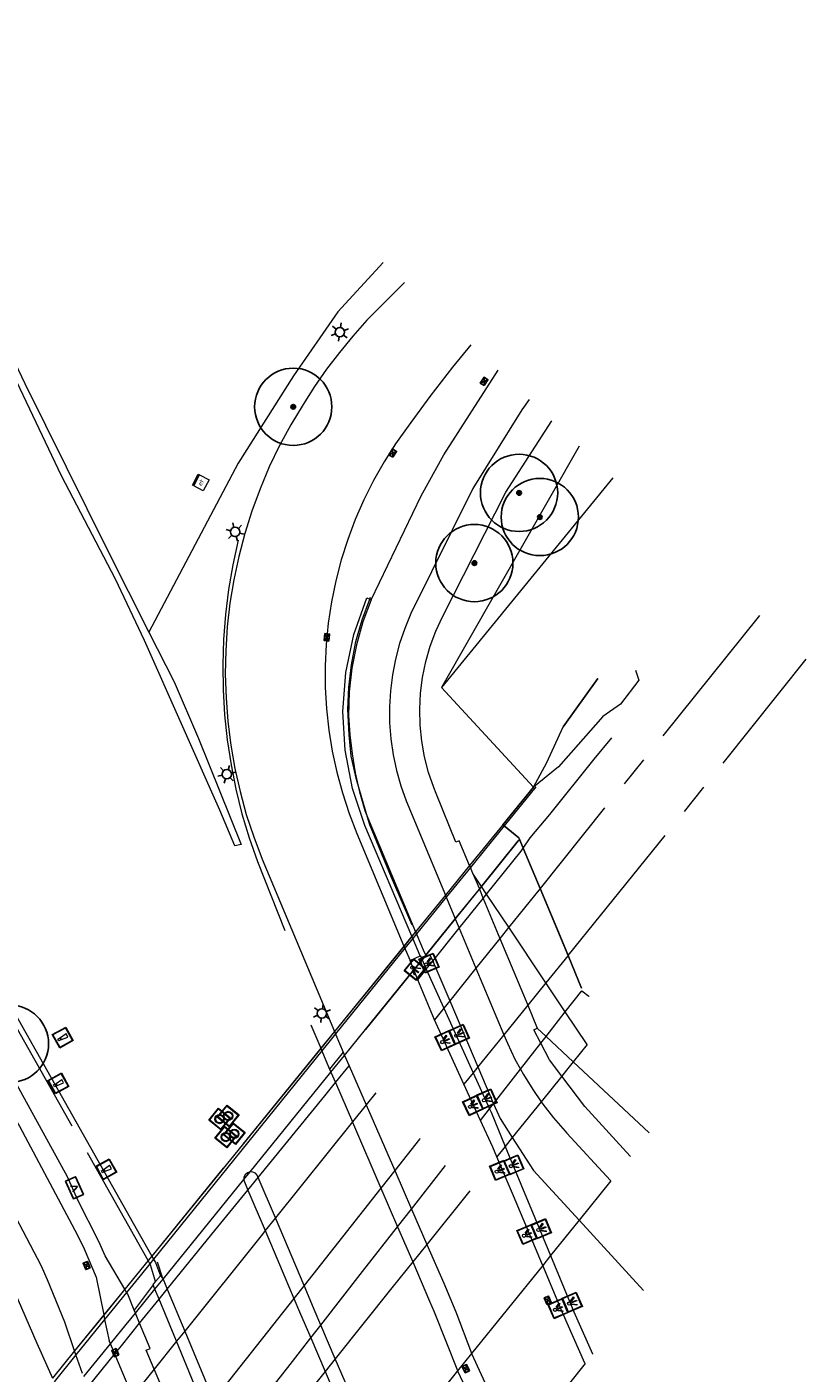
# Model space of a CAD drawing. Header units: metres. Extents: x 92877 to 94117, y 464509 to 465451.
# Tile 98 of 102: x 93545 to 93595, y 465246 to 465333. Entities that reach past the tile are written whole.
import ezdxf
from ezdxf.enums import TextEntityAlignment as Align

# ---------------------------------------------------------------- set-up
doc = ezdxf.new("R2010")
doc.units = ezdxf.units.M
doc.linetypes.add('AM-AS', pattern=[16, 10, -2, 2, -2])
doc.linetypes.add('IE-TERREINAFSCHEIDING', pattern=[10, 8, -2])
doc.layers.get('0').update_dxf_attribs({"linetype": 'CONTINUOUS'})
for name, color, linetype, lineweight in [('B-WE-AM-AS_SPOOR_RAIL-G', 252, 'AM-AS', 18), ('B-WE-GK-BESCHOEIING_DAMWAND-G', 252, 'GK-BESCHOEIING', 18), ('B-WE-GR-BEPLANTING_CULTUUR-G', 252, 'CONTINUOUS', 18), ('B-WE-GR-BOOM-S', 90, 'CONTINUOUS', 25), ('B-WE-IE-MEUBILAIR_WATERWEGMEUBILAIR_MEERPAAL-S', 252, 'CONTINUOUS', 18), ('B-WE-IE-MEUBILAIR_WATERWEGMEUBILAIR_MEERRING-S', 252, 'CONTINUOUS', 15), ('B-WE-IE-TERREINAFSCHEIDING-G', 252, 'IE-TERREINAFSCHEIDING', 18), ('B-WE-IE-TERREINAFSCHEIDING_KUNSTMATIG_HEKWERK-G', 252, 'IE-TERREINAFSCHEIDING-KUNSTMATIG', 18), ('B-WE-IE-TERREINAFSCHEIDING_KUNSTMATIG_MUUR-G', 252, 'IE-TERREINAFSCHEIDING-KUNSTMATIG-DICHT', 18), ('B-WE-KL-DATA_KAST-S', 252, 'CONTINUOUS', 25), ('B-WE-KL-ET_KAST-S', 252, 'CONTINUOUS', 25), ('B-WE-KL-ET_LS_OV_LICHTMAST-S', 252, 'CONTINUOUS', 25), ('B-WE-KL-ET_LS_SR_ARMATUUR-G', 252, 'CONTINUOUS', 18), ('B-WE-KW-KUNSTWERK-GV', 252, 'CONTINUOUS', 18), ('B-WE-OG-TOPOGRAFIE_WATER-GV', 252, 'CONTINUOUS', 18), ('B-WE-RI-HWA_KOLK-S', 252, 'CONTINUOUS', 25), ('B-WE-VH-VERHARDING-GV', 252, 'CONTINUOUS', 18)]:
    doc.layers.add(name, color=color, linetype=linetype, lineweight=lineweight)
doc.styles.add('NLCS-ISO', font='NLCS-ISO.ttf')
doc.linetypes.add('GK-BESCHOEIING', pattern='A,30,-5,[1,NLCS.SHX,S=1,R=0,X=0,Y=0],-5', length=40)
doc.linetypes.add('IE-TERREINAFSCHEIDING-KUNSTMATIG', pattern='A,4,[82,NLCS.SHX,S=0.75,R=90,X=0,Y=0],4,-2', length=10)
doc.linetypes.add('IE-TERREINAFSCHEIDING-KUNSTMATIG-DICHT', pattern='A,8,-1,[82,NLCS.SHX,S=0.75,R=90,X=0,Y=0],-1', length=10)

# ---------------------------------------------------------------- blocks, each defined once
blk = doc.blocks.new('Q_MEERRING')
blk.add_lwpolyline([(-0.5, 0.5), (0.5, 0.5), (0.5, -0.5), (-0.5, -0.5)], close=True)
blk.add_lwpolyline([(-0.442, 0.464), (0.438, 0.464, -0.414214), (0.459, 0.442), (0.459, -0.437, -0.414214), (0.438, -0.459), (-0.442, -0.459, -0.414214), (-0.463, -0.437), (-0.463, 0.442), (-0.463, 0.444), (-0.463, 0.446), (-0.463, 0.448), (-0.462, 0.45), (-0.461, 0.451), (-0.46, 0.453), (-0.459, 0.455), (-0.458, 0.456), (-0.457, 0.457), (-0.456, 0.459), (-0.454, 0.46), (-0.453, 0.461), (-0.451, 0.462), (-0.449, 0.462), (-0.447, 0.463), (-0.446, 0.463), (-0.444, 0.464), (-0.442, 0.464)], format="xyb")
for radius in [0.3, 0.3, 0.25, 0.25]:
    blk.add_circle((0, 0), radius)
blk = doc.blocks.new('Q_LICHTPUNT')
for points in [[(-0.5, 0.5), (0.5, 0.5), (0.5, -0.5), (-0.5, -0.5)], [(-0.463, 0.464), (0.459, 0.464), (0.459, -0.459), (-0.463, -0.459)], [(-0.123, 0.08), (-0.077, 0.051), (-0.255, -0.233), (-0.301, -0.204)], [(-0.033, 0.032), (0.021, 0.032), (0.021, -0.303), (-0.033, -0.303)], [(0.075, 0.051), (0.121, 0.079), (0.293, -0.209), (0.247, -0.236)]]:
    blk.add_lwpolyline(points, close=True)
blk.add_circle((-0.002, 0.21), 0.103)
blk = doc.blocks.new('Q_LICHTMAST')
for points in [[(-0.26, 0.15), (-0.52, 0.3)], [(0, 0.3), (0, 0.6)], [(0.26, 0.15), (0.52, 0.3)], [(-0.26, -0.15), (-0.52, -0.3)], [(0, -0.3), (0, -0.6)], [(0.26, -0.15), (0.52, -0.3)]]:
    blk.add_lwpolyline(points)
blk.add_circle((0, 0), 0.3)
blk = doc.blocks.new('Q_MEERPAAL')
for points in [[(-0.5, 0.5), (0.5, 0.5), (0.5, -0.5), (-0.5, -0.5)], [(-0.076, 0.32), (0.068, 0.32), (0.068, 0.17), (-0.076, 0.17)]]:
    blk.add_lwpolyline(points, close=True)
blk.add_lwpolyline([(-0.442, 0.464), (0.438, 0.464, -0.414214), (0.459, 0.442), (0.459, -0.437, -0.414214), (0.438, -0.459), (-0.442, -0.459, -0.414214), (-0.463, -0.437), (-0.463, 0.442), (-0.463, 0.444), (-0.463, 0.446), (-0.463, 0.448), (-0.462, 0.45), (-0.461, 0.451), (-0.46, 0.453), (-0.459, 0.455), (-0.458, 0.456), (-0.457, 0.457), (-0.456, 0.459), (-0.454, 0.46), (-0.453, 0.461), (-0.451, 0.462), (-0.449, 0.462), (-0.447, 0.463), (-0.446, 0.463), (-0.444, 0.464), (-0.442, 0.464)], format="xyb")
for points in [[(-0.076, 0.124), (-0.136, -0.311)], [(-0.076, 0.124), (0.068, 0.124)], [(0.068, 0.124), (0.122, -0.311)], [(-0.136, -0.311), (0.122, -0.311)]]:
    blk.add_lwpolyline(points)
blk = doc.blocks.new('B-SRI-KOLK_COMBINATIE-SO')
for p, q in [((-1.125, 0), (1.125, 1.5)), ((1.125, 0), (-1.125, 1.5))]:
    blk.add_line(p, q)
at = {"flags": 128}
blk.add_lwpolyline([(-1.125, 0), (1.125, 0), (1.125, 1.5), (-1.125, 1.5)], close=True, dxfattribs=at)
blk = doc.blocks.new('SKL-ET_KAST_ELEKTRA-SO')
at = {"color": 0, "linetype": 'ByBlock', "lineweight": 18}
for points in [[(-2, 2), (2, 2), (2, 1.68), (-2, 1.68)], [(-2, 1.52), (2, 1.52), (2, -2), (-2, -2)]]:
    blk.add_lwpolyline(points, close=True, dxfattribs=at)
at = {"color": 0, "linetype": 'ByBlock', "lineweight": 18, "style": 'NLCS-ISO'}
blk.add_text('et', height=1.5, dxfattribs=at).set_placement((0, 0), align=Align.MIDDLE_CENTER)
blk = doc.blocks.new('SKL-DATA_TERREINKAST-SO')
for q in [(-0.203, 0.2), (0.203, 0.2)]:
    blk.add_line((0, -0.209), q)
at = {"flags": 128}
blk.add_lwpolyline([(0.625, 0.35), (-0.625, 0.35), (-0.625, -0.35), (0.625, -0.35)], close=True, dxfattribs=at)
at = {"style": 'NLCS-ISO'}
blk.add_attdef('TYPE', text='', height=0.35, dxfattribs=at).set_placement((-0.034, 0.689), align=Align.MIDDLE_CENTER)
blk = doc.blocks.new('SGR-BOOM_01')
at = {"ltscale": 0.1}
h = blk.add_hatch(color=256, dxfattribs=at)
edge = h.paths.add_edge_path()
edge.add_arc((0, 0), 0.15, 0, 360)
for radius in [2.5, 0.045]:
    blk.add_circle((0, 0), radius)
blk.add_circle((0, 0), 0.15, dxfattribs=at)

msp = doc.modelspace()

# ---------------------------------------------------------------- linework, layer by layer
at = {"layer": 'B-WE-AM-AS_SPOOR_RAIL-G'}
for p, q in [((93577.749, 465277.407), (93575.727, 465274.889)), ((93577.749, 465277.407), (93577.749, 465277.407)), ((93577.749, 465277.407), (93577.749, 465277.407)), ((93575.727, 465274.889), (93575.149, 465274.171)), ((93575.149, 465274.171), (93573.601, 465272.243)), ((93573.601, 465272.243), (93571.897, 465270.122)), ((93579.562, 465273.059), (93578.131, 465271.291)), ((93579.562, 465273.059), (93579.562, 465273.059)), ((93579.562, 465273.059), (93579.562, 465273.059)), ((93578.131, 465271.291), (93576.954, 465269.837)), ((93571.523, 465269.656), (93570.908, 465268.891)), ((93571.897, 465270.122), (93571.523, 465269.656)), ((93576.954, 465269.837), (93575.407, 465267.925)), ((93575.407, 465267.925), (93573.725, 465265.847)), ((93573.419, 465265.469), (93572.823, 465264.732)), ((93573.725, 465265.847), (93573.419, 465265.469)), ((93567.121, 465264.177), (93566.487, 465263.387)), ((93566.487, 465263.387), (93565.599, 465262.282)), ((93565.599, 465262.282), (93560.61, 465256.071)), ((93568.337, 465259.138), (93567.442, 465258.003)), ((93582.338, 465258.463), (93580.28, 465255.915)), ((93567.442, 465258.003), (93562.466, 465251.692)), ((93560.61, 465256.071), (93559.95, 465255.25)), ((93580.28, 465255.915), (93578.431, 465253.627)), ((93578.431, 465253.627), (93577.922, 465252.997)), ((93577.922, 465252.997), (93573.317, 465247.297)), ((93562.466, 465251.692), (93561.81, 465250.861)), ((93561.81, 465250.861), (93556.613, 465244.27)), ((93554.741, 465248.746), (93554.208, 465248.08)), ((93554.208, 465248.08), (93552.772, 465246.287)), ((93573.317, 465247.297), (93572.413, 465246.178)), ((93552.772, 465246.287), (93551.368, 465244.534)), ((93572.413, 465246.178), (93567.45, 465240.035)), ((93580.664, 465246.648), (93576.187, 465241.041))]:
    msp.add_line(p, q, dxfattribs=at)
at = {"layer": 'B-WE-AM-AS_SPOOR_RAIL-G', "flags": 128}
for points in [[(93591.953, 465295.088), (93577.749, 465277.407)], [(93579.562, 465273.059), (93586.003, 465281.017), (93594.975, 465292.254)], [(93569.969, 465261.206), (93569.942, 465261.173), (93568.337, 465259.138)], [(93559.95, 465255.25), (93559.768, 465255.023), (93554.741, 465248.746)]]:
    msp.add_lwpolyline(points, dxfattribs=at)
at = {"layer": 'B-WE-GK-BESCHOEIING_DAMWAND-G'}
for p, q in [((93562.901, 465268.581), (93563.548, 465267.053)), ((93563.548, 465267.053), (93563.549, 465267.049)), ((93563.549, 465267.049), (93563.617, 465266.89)), ((93563.617, 465266.89), (93563.885, 465266.257)), ((93552.602, 465253.602), (93552.604, 465253.599)), ((93552.604, 465253.599), (93552.718, 465253.396))]:
    msp.add_line(p, q, dxfattribs=at)
at = {"layer": 'B-WE-GK-BESCHOEIING_DAMWAND-G', "flags": 128}
for points in [[(93557.995, 465280.165), (93557.02, 465282.47), (93552.141, 465293.462), (93550.252, 465297.426)], [(93543.511, 465269.737), (93552.354, 465254.042), (93552.602, 465253.602)], [(93552.718, 465253.396), (93552.838, 465253.184), (93553.165, 465252.317)]]:
    msp.add_lwpolyline(points, dxfattribs=at)
at = {"layer": 'B-WE-GR-BEPLANTING_CULTUUR-G'}
for p, q in [((93580.277, 465306.036), (93571.371, 465290.421)), ((93581.494, 465291.004), (93579.241, 465287.867))]:
    msp.add_line(p, q, dxfattribs=at)
at = {"layer": 'B-WE-GR-BEPLANTING_CULTUUR-G', "flags": 128}
for points in [[(93516.133, 465366.184), (93518.298, 465361.745), (93521.868, 465355.045), (93522.297, 465353.413), (93522.933, 465352.176), (93525.814, 465346.941), (93529.076, 465340.645), (93534.956, 465328.691), (93540.627, 465317.937), (93544.378, 465310.093), (93549.729, 465299.303), (93552.426, 465294.003)], [(93552.426, 465294.003), (93554.055, 465290.785), (93555.625, 465287.109), (93558.392, 465280.253), (93557.995, 465280.165)]]:
    msp.add_lwpolyline(points, dxfattribs=at)
at = {"layer": 'B-WE-IE-TERREINAFSCHEIDING-G'}
for p, q in [((93575.328, 465281.531), (93573.182, 465278.894)), ((93576.424, 465280.587), (93576.382, 465280.687)), ((93573.182, 465278.894), (93571.621, 465276.975)), ((93571.621, 465276.975), (93569.69, 465274.602)), ((93569.45, 465274.308), (93568.937, 465273.676)), ((93569.69, 465274.602), (93569.45, 465274.308)), ((93568.937, 465273.676), (93564.436, 465268.145)), ((93570.283, 465273.003), (93570.043, 465272.923)), ((93570.362, 465273.03), (93570.283, 465273.004)), ((93570.283, 465273.004), (93570.283, 465273.003)), ((93564.436, 465268.145), (93563.548, 465267.053)), ((93563.548, 465267.053), (93552.602, 465253.602)), ((93552.363, 465253.307), (93550.858, 465251.458)), ((93552.602, 465253.602), (93552.363, 465253.307)), ((93552.364, 465253.305), (93552.363, 465253.307)), ((93552.479, 465253.1), (93552.364, 465253.305)), ((93550.858, 465251.458), (93549.497, 465249.785)), ((93549.497, 465249.785), (93547.61, 465247.466)), ((93547.61, 465247.466), (93546.173, 465245.701))]:
    msp.add_line(p, q, dxfattribs=at)
at = {"layer": 'B-WE-IE-TERREINAFSCHEIDING-G', "flags": 128}
for points in [[(93552.363, 465253.307), (93543.198, 465269.568), (93543.511, 465269.737)], [(93552.853, 465251.944), (93552.518, 465253.032), (93552.479, 465253.1)]]:
    msp.add_lwpolyline(points, dxfattribs=at)
at = {"layer": 'B-WE-IE-TERREINAFSCHEIDING_KUNSTMATIG_HEKWERK-G'}
for p, q in [((93566.729, 465296.138), (93566.778, 465296.272)), ((93579.241, 465287.867), (93581.494, 465291.004)), ((93571.371, 465290.421), (93577.32, 465283.972)), ((93566.571, 465282.03), (93565.916, 465284.304)), ((93577.475, 465283.979), (93575.421, 465281.457)), ((93575.421, 465281.457), (93575.421, 465281.457)), ((93575.421, 465281.457), (93575.421, 465281.457)), ((93573.235, 465278.767), (93571.676, 465276.842)), ((93571.676, 465276.842), (93569.749, 465274.463)), ((93569.51, 465274.168), (93568.996, 465273.534)), ((93569.749, 465274.463), (93569.51, 465274.168)), ((93568.996, 465273.534), (93564.502, 465267.986)), ((93563.617, 465266.89), (93552.718, 465253.396)), ((93552.718, 465253.396), (93552.479, 465253.1)), ((93552.946, 465253.22), (93553.31, 465252.168)), ((93550.98, 465251.252), (93549.555, 465249.499)), ((93549.555, 465249.499), (93547.697, 465247.214)), ((93547.697, 465247.214), (93546.277, 465245.467))]:
    msp.add_line(p, q, dxfattribs=at)
at = {"layer": 'B-WE-IE-TERREINAFSCHEIDING_KUNSTMATIG_HEKWERK-G', "flags": 128}
for points in [[(93567.594, 465317.929), (93564.65, 465314.75), (93561.78, 465310.6), (93558.19, 465304.95), (93552.426, 465294.003)], [(93582.467, 465303.983), (93571.371, 465290.421)], [(93558.201, 465299.946), (93557.854, 465298.357), (93557.58, 465296.754), (93557.38, 465295.14), (93557.254, 465293.519), (93557.202, 465291.893), (93557.225, 465290.267), (93557.322, 465288.644), (93557.493, 465287.027), (93557.738, 465285.419), (93558.056, 465283.824), (93558.446, 465282.245), (93558.909, 465280.686), (93559.442, 465279.15), (93561.223, 465274.676)], [(93565.916, 465284.304), (93565.849, 465284.535), (93565.528, 465285.959), (93565.38, 465287.356), (93565.311, 465289.006), (93565.359, 465290.417), (93565.537, 465291.888), (93565.814, 465293.399), (93566.24, 465294.796), (93566.729, 465296.138)], [(93577.32, 465283.972), (93578.182, 465285.557), (93579.241, 465287.867)], [(93569.469, 465275.021), (93568.124, 465278.111), (93566.717, 465281.523), (93566.571, 465282.03)], [(93575.421, 465281.457), (93574.206, 465279.965), (93573.235, 465278.767)], [(93564.502, 465267.986), (93564.326, 465267.768), (93563.617, 465266.89)], [(93552.479, 465253.1), (93551.938, 465252.43), (93550.98, 465251.252)]]:
    msp.add_lwpolyline(points, dxfattribs=at)
at = {"layer": 'B-WE-IE-TERREINAFSCHEIDING_KUNSTMATIG_MUUR-G'}
for p, q in [((93575.328, 465281.531), (93577.32, 465283.972)), ((93575.332, 465281.528), (93575.328, 465281.531)), ((93575.332, 465281.528), (93575.332, 465281.528)), ((93575.421, 465281.457), (93575.332, 465281.528)), ((93576.382, 465280.687), (93575.421, 465281.457)), ((93573.956, 465277.539), (93576.342, 465280.485)), ((93576.424, 465280.587), (93576.382, 465280.687)), ((93576.66, 465280.02), (93576.424, 465280.587)), ((93577.749, 465277.407), (93576.66, 465280.02)), ((93576.66, 465280.02), (93576.66, 465280.02)), ((93576.66, 465280.02), (93576.66, 465280.02)), ((93576.66, 465280.02), (93576.66, 465280.02)), ((93573.818, 465277.368), (93573.956, 465277.539)), ((93572.261, 465275.445), (93573.818, 465277.368)), ((93572.518, 465274.83), (93574.07, 465276.763)), ((93574.07, 465276.763), (93574.291, 465277.038)), ((93578.935, 465274.563), (93577.749, 465277.407)), ((93570.342, 465273.076), (93572.261, 465275.445)), ((93570.799, 465272.687), (93572.518, 465274.83)), ((93579.279, 465273.737), (93578.935, 465274.563)), ((93570.283, 465273.004), (93570.342, 465273.076)), ((93579.562, 465273.059), (93579.279, 465273.737)), ((93569.578, 465272.133), (93570.106, 465272.784)), ((93570.106, 465272.784), (93570.283, 465273.004)), ((93570.384, 465272.17), (93570.799, 465272.687)), ((93580.441, 465270.95), (93579.562, 465273.059)), ((93566.453, 465268.274), (93569.578, 465272.133)), ((93565.091, 465266.595), (93566.453, 465268.274)), ((93580.794, 465267.305), (93579.894, 465266.185)), ((93564.208, 465265.508), (93565.091, 465266.595)), ((93558.968, 465259.05), (93564.208, 465265.508)), ((93564.5, 465264.831), (93565.381, 465265.929)), ((93565.381, 465265.929), (93565.409, 465265.964)), ((93579.15, 465265.259), (93577.819, 465263.598)), ((93577.819, 465263.598), (93575.953, 465261.269)), ((93575.953, 465261.269), (93575.496, 465260.699)), ((93575.496, 465260.699), (93574.961, 465260.032)), ((93553.335, 465252.108), (93558.566, 465258.555)), ((93558.566, 465258.555), (93558.968, 465259.05)), ((93558.837, 465257.878), (93559.5, 465258.69)), ((93573.2, 465257.834), (93570.417, 465254.36)), ((93570.417, 465254.36), (93569.503, 465253.219)), ((93551.543, 465249.9), (93552.807, 465251.458)), ((93552.807, 465251.458), (93553.335, 465252.108)), ((93553.08, 465250.801), (93553.609, 465251.453)), ((93551.818, 465249.246), (93553.08, 465250.801)), ((93548.205, 465245.801), (93549.927, 465247.914)), ((93548.49, 465245.144), (93550.209, 465247.263)), ((93564.489, 465246.95), (93563.834, 465246.131))]:
    msp.add_line(p, q, dxfattribs=at)
at = {"layer": 'B-WE-IE-TERREINAFSCHEIDING_KUNSTMATIG_MUUR-G', "flags": 128}
for points in [[(93576.66, 465280.02), (93577.109, 465280.684), (93578.379, 465282.203), (93581.247, 465285.772), (93582.403, 465287.157)], [(93574.291, 465277.038), (93576.53, 465279.829), (93576.66, 465280.02)], [(93569.841, 465271.493), (93570.1, 465271.816), (93570.384, 465272.17)], [(93579.894, 465266.185), (93579.456, 465265.641), (93579.15, 465265.259)], [(93559.5, 465258.69), (93563.813, 465263.973), (93564.5, 465264.831)], [(93553.609, 465251.453), (93556.497, 465255.012), (93558.837, 465257.878)], [(93569.503, 465253.219), (93568.156, 465251.538), (93564.489, 465246.95)], [(93549.927, 465247.914), (93550.954, 465249.174), (93551.543, 465249.9)], [(93550.209, 465247.263), (93550.641, 465247.795), (93551.818, 465249.246)], [(93563.834, 465246.131), (93560.268, 465241.67), (93558.577, 465239.56)]]:
    msp.add_lwpolyline(points, dxfattribs=at)
at = {"layer": 'B-WE-KW-KUNSTWERK-GV'}
for p, q in [((93575.332, 465281.528), (93573.185, 465278.889)), ((93575.332, 465281.528), (93575.421, 465281.457)), ((93575.332, 465281.528), (93575.332, 465281.528)), ((93575.421, 465281.457), (93576.382, 465280.687)), ((93576.382, 465280.687), (93576.424, 465280.587)), ((93576.424, 465280.587), (93576.66, 465280.02)), ((93576.66, 465280.02), (93577.749, 465277.407)), ((93573.185, 465278.889), (93571.623, 465276.97)), ((93571.623, 465276.97), (93569.692, 465274.598)), ((93577.749, 465277.407), (93578.935, 465274.563)), ((93569.452, 465274.303), (93568.939, 465273.672)), ((93569.692, 465274.598), (93569.452, 465274.303)), ((93578.935, 465274.563), (93579.562, 465273.059)), ((93568.939, 465273.672), (93564.437, 465268.141)), ((93569.33, 465272.737), (93569.988, 465273.046)), ((93569.988, 465273.046), (93570.043, 465272.923)), ((93570.043, 465272.923), (93570.106, 465272.785)), ((93570.106, 465272.785), (93570.106, 465272.784)), ((93570.106, 465272.784), (93570.384, 465272.17)), ((93579.562, 465273.059), (93580.441, 465270.95)), ((93569.841, 465271.493), (93569.578, 465272.133)), ((93569.578, 465272.133), (93569.578, 465272.133)), ((93570.908, 465268.891), (93569.841, 465271.493)), ((93570.384, 465272.17), (93571.523, 465269.656)), ((93571.523, 465269.656), (93573.419, 465265.469)), ((93564.437, 465268.141), (93563.549, 465267.049)), ((93563.549, 465267.049), (93552.604, 465253.599)), ((93573.419, 465265.469), (93574.479, 465263.13)), ((93575.496, 465260.699), (93578.431, 465253.627)), ((93560.61, 465256.071), (93559.5, 465258.69)), ((93558.837, 465257.878), (93559.95, 465255.25)), ((93562.466, 465251.692), (93560.61, 465256.071)), ((93559.95, 465255.25), (93561.81, 465250.861)), ((93552.364, 465253.305), (93550.86, 465251.456)), ((93552.604, 465253.599), (93552.364, 465253.305)), ((93552.853, 465251.944), (93553.165, 465252.317)), ((93553.165, 465252.317), (93553.31, 465252.168)), ((93553.31, 465252.168), (93553.335, 465252.108)), ((93550.86, 465251.456), (93549.497, 465249.782)), ((93552.691, 465251.739), (93552.853, 465251.944)), ((93552.807, 465251.458), (93552.691, 465251.739)), ((93553.08, 465250.801), (93552.807, 465251.458)), ((93553.335, 465252.108), (93553.609, 465251.453)), ((93553.609, 465251.453), (93554.741, 465248.746)), ((93563.183, 465250), (93562.466, 465251.692)), ((93554.208, 465248.08), (93553.08, 465250.801)), ((93549.497, 465249.782), (93547.611, 465247.463)), ((93563.555, 465249.132), (93563.183, 465250)), ((93554.741, 465248.746), (93556.613, 465244.27)), ((93564.489, 465246.95), (93563.555, 465249.132)), ((93556.071, 465243.583), (93554.208, 465248.08)), ((93562.904, 465248.3), (93563.834, 465246.131)), ((93547.611, 465247.463), (93546.174, 465245.699)), ((93563.834, 465246.131), (93566.797, 465239.218))]:
    msp.add_line(p, q, dxfattribs=at)
at = {"layer": 'B-WE-KW-KUNSTWERK-GV', "flags": 128}
for points in [[(93569.578, 465272.133), (93569.494, 465272.339), (93569.33, 465272.737)], [(93572.823, 465264.732), (93570.909, 465268.89), (93570.908, 465268.891)], [(93573.901, 465262.389), (93572.823, 465264.732), (93572.823, 465264.732)], [(93574.479, 465263.13), (93574.574, 465262.92), (93575.496, 465260.699)], [(93574.961, 465260.032), (93574.7, 465260.653), (93573.901, 465262.389)], [(93577.922, 465252.997), (93577.903, 465253.043), (93576.029, 465257.495), (93574.961, 465260.032)], [(93558.566, 465258.555), (93558.564, 465258.522), (93558.837, 465257.878)], [(93558.968, 465259.05), (93558.968, 465259.05), (93558.796, 465258.989), (93558.659, 465258.868), (93558.577, 465258.705), (93558.566, 465258.555)], [(93559.5, 465258.69), (93559.441, 465258.829), (93559.317, 465258.963), (93559.151, 465259.04), (93558.968, 465259.05)], [(93578.431, 465253.627), (93579.937, 465250), (93581.138, 465247.28), (93581.149, 465247.255)], [(93580.664, 465246.648), (93580.653, 465246.673), (93579.184, 465250), (93577.922, 465252.997)], [(93561.81, 465250.861), (93562.175, 465250), (93562.904, 465248.3)], [(93567.45, 465240.035), (93567.45, 465240.035), (93565.558, 465244.454), (93564.489, 465246.95)]]:
    msp.add_lwpolyline(points, dxfattribs=at)
at = {"layer": 'B-WE-OG-TOPOGRAFIE_WATER-GV'}
for p, q in [((93563.885, 465266.257), (93564.121, 465265.711)), ((93564.121, 465265.711), (93564.208, 465265.508)), ((93564.208, 465265.508), (93564.5, 465264.831)), ((93564.5, 465264.831), (93565.599, 465262.282)), ((93567.442, 465258.003), (93568.523, 465255.493)), ((93568.523, 465255.493), (93569.503, 465253.219))]:
    msp.add_line(p, q, dxfattribs=at)
at = {"layer": 'B-WE-OG-TOPOGRAFIE_WATER-GV', "flags": 128}
for points in [[(93550.252, 465297.426), (93546.768, 465304.125), (93541.804, 465314.525), (93533.29, 465331.112), (93529.616, 465338.413), (93526.055, 465345.626), (93523.616, 465349.97), (93522.787, 465351.58), (93522.287, 465352.443), (93521.846, 465353.363), (93521.555, 465354.765), (93515.691, 465366.599)], [(93565.599, 465262.282), (93565.599, 465262.281), (93567.442, 465258.003), (93567.442, 465258.003)], [(93569.503, 465253.219), (93570.594, 465250.686), (93570.89, 465250), (93572.403, 465246.199), (93572.413, 465246.178)], [(93572.413, 465246.178), (93575.309, 465239.976), (93575.319, 465239.954)]]:
    msp.add_lwpolyline(points, dxfattribs=at)
at = {"layer": 'B-WE-VH-VERHARDING-GV'}
for p, q in [((93566.729, 465296.138), (93566.81, 465296.1)), ((93577.32, 465283.972), (93575.332, 465281.528)), ((93566.392, 465282.456), (93566.571, 465282.03)), ((93566.571, 465282.03), (93569.69, 465274.602)), ((93575.332, 465281.528), (93573.185, 465278.888)), ((93575.332, 465281.528), (93575.332, 465281.528)), ((93576.424, 465280.587), (93573.956, 465277.539)), ((93576.424, 465280.587), (93576.424, 465280.587)), ((93576.424, 465280.587), (93576.424, 465280.587)), ((93576.66, 465280.02), (93576.424, 465280.587)), ((93577.749, 465277.407), (93576.66, 465280.02)), ((93573.185, 465278.889), (93573.182, 465278.894)), ((93573.185, 465278.888), (93573.185, 465278.889)), ((93573.235, 465278.767), (93573.185, 465278.888)), ((93573.956, 465277.539), (93573.401, 465278.37)), ((93573.956, 465277.539), (93573.818, 465277.369)), ((93573.956, 465277.539), (93573.956, 465277.539)), ((93574.291, 465277.038), (93573.956, 465277.539)), ((93571.621, 465276.975), (93571.623, 465276.97)), ((93571.623, 465276.97), (93571.676, 465276.842)), ((93573.818, 465277.369), (93572.261, 465275.446)), ((93573.818, 465277.369), (93573.818, 465277.368)), ((93573.818, 465277.368), (93574.07, 465276.763)), ((93574.07, 465276.763), (93575.149, 465274.171)), ((93575.727, 465274.889), (93574.291, 465277.038)), ((93579.279, 465273.737), (93577.749, 465277.407)), ((93572.261, 465275.446), (93570.342, 465273.076)), ((93572.261, 465275.446), (93572.261, 465275.445)), ((93572.261, 465275.445), (93572.518, 465274.83)), ((93572.518, 465274.83), (93573.601, 465272.243)), ((93578.131, 465271.291), (93575.727, 465274.889)), ((93569.452, 465274.303), (93569.45, 465274.308)), ((93569.51, 465274.168), (93569.452, 465274.303)), ((93569.69, 465274.602), (93569.692, 465274.598)), ((93569.692, 465274.598), (93569.749, 465274.463)), ((93575.149, 465274.171), (93576.954, 465269.837)), ((93568.937, 465273.676), (93568.939, 465273.672)), ((93568.939, 465273.672), (93568.996, 465273.534)), ((93570.342, 465273.076), (93570.283, 465273.003)), ((93570.342, 465273.076), (93570.342, 465273.076)), ((93570.342, 465273.076), (93570.362, 465273.03)), ((93579.562, 465273.059), (93579.279, 465273.737)), ((93570.106, 465272.785), (93569.578, 465272.133)), ((93570.283, 465273.003), (93570.106, 465272.785)), ((93570.799, 465272.687), (93571.897, 465270.122)), ((93573.601, 465272.243), (93575.407, 465267.925)), ((93580.441, 465270.95), (93579.562, 465273.059)), ((93569.578, 465272.133), (93566.453, 465268.274)), ((93579.383, 465269.418), (93578.131, 465271.291)), ((93571.897, 465270.122), (93573.725, 465265.847)), ((93576.954, 465269.837), (93577.572, 465268.352)), ((93578.139, 465267.823), (93579.383, 465269.418)), ((93580.794, 465267.305), (93579.383, 465269.418)), ((93564.436, 465268.145), (93564.437, 465268.141)), ((93564.437, 465268.141), (93564.502, 465267.986)), ((93577.572, 465268.352), (93578.139, 465267.823)), ((93576.484, 465265.701), (93577.797, 465267.384)), ((93577.797, 465267.384), (93578.139, 465267.823)), ((93578.139, 465267.823), (93579.894, 465266.185)), ((93565.002, 465266.799), (93564.121, 465265.711)), ((93565.002, 465266.799), (93565.091, 465266.595)), ((93565.091, 465266.595), (93565.381, 465265.929)), ((93579.894, 465266.185), (93584.818, 465261.589)), ((93565.381, 465265.929), (93566.487, 465263.387)), ((93573.725, 465265.847), (93574.743, 465263.468)), ((93574.743, 465263.468), (93576.484, 465265.701)), ((93573.901, 465262.389), (93574.479, 465263.13)), ((93574.479, 465263.13), (93574.743, 465263.468)), ((93568.523, 465255.493), (93569.422, 465256.646)), ((93569.422, 465256.646), (93570.417, 465254.36)), ((93580.28, 465255.915), (93584.439, 465251.376)), ((93550.86, 465251.456), (93550.858, 465251.458)), ((93550.98, 465251.252), (93550.86, 465251.456)), ((93552.691, 465251.739), (93551.456, 465250.106)), ((93549.497, 465249.785), (93549.497, 465249.782)), ((93549.497, 465249.782), (93549.555, 465249.499)), ((93551.543, 465249.9), (93551.456, 465250.106)), ((93551.818, 465249.246), (93551.543, 465249.9)), ((93549.555, 465249.499), (93549.838, 465248.119)), ((93562.904, 465248.3), (93563.555, 465249.132)), ((93549.927, 465247.914), (93549.838, 465248.119)), ((93550.209, 465247.263), (93549.927, 465247.914)), ((93547.611, 465247.463), (93547.61, 465247.466)), ((93547.697, 465247.214), (93547.611, 465247.463)), ((93548.116, 465246.006), (93547.697, 465247.214)), ((93554.669, 465241.806), (93552.772, 465246.287))]:
    msp.add_line(p, q, dxfattribs=at)
at = {"layer": 'B-WE-VH-VERHARDING-GV', "flags": 128}
for points in [[(93568.966, 465316.642), (93568.413, 465316.085), (93566.532, 465314.191)], [(93566.532, 465314.191), (93565.624, 465313.167), (93564.757, 465312.109), (93563.931, 465311.018), (93563.148, 465309.897), (93562.409, 465308.746), (93561.615, 465307.432), (93560.884, 465306.081), (93560.218, 465304.697), (93559.62, 465303.283), (93559.089, 465301.842), (93558.628, 465300.377), (93558.238, 465298.891), (93557.919, 465297.389), (93557.671, 465295.874), (93557.497, 465294.348), (93557.396, 465292.815), (93557.367, 465291.28), (93557.413, 465289.745), (93557.531, 465288.214), (93557.722, 465286.69), (93557.986, 465285.177), (93558.322, 465283.679), (93558.729, 465282.198), (93559.207, 465280.738), (93559.753, 465279.303), (93564.436, 465268.145)], [(93573.268, 465312.608), (93572.076, 465311.156), (93570.613, 465309.264), (93569.205, 465307.33), (93568.397, 465306.199), (93567.648, 465305.027), (93566.962, 465303.817), (93566.34, 465302.574), (93565.783, 465301.3), (93565.293, 465299.999), (93564.872, 465298.673), (93564.521, 465297.328), (93564.24, 465295.966), (93564.03, 465294.592), (93563.892, 465293.208), (93563.827, 465291.819), (93563.833, 465290.429), (93563.913, 465289.041), (93564.064, 465287.659), (93564.287, 465286.286), (93564.582, 465284.927), (93564.946, 465283.585), (93565.381, 465282.265), (93565.883, 465280.968), (93568.937, 465273.676)], [(93566.81, 465296.1), (93570.048, 465302.831), (93571.519, 465305.472), (93575.031, 465310.955)], [(93577.046, 465309.066), (93576.562, 465308.391), (93573.39, 465303.291), (93569.381, 465295.203), (93568.985, 465294.243), (93568.654, 465293.258), (93568.389, 465292.254), (93568.191, 465291.234), (93568.061, 465290.204), (93568, 465289.167), (93568.008, 465288.128), (93568.085, 465287.092), (93568.231, 465286.064), (93568.445, 465285.047), (93568.725, 465284.047), (93569.072, 465283.068), (93571.621, 465276.975)], [(93569.962, 465289.011), (93570.015, 465290.046), (93570.146, 465291.074), (93570.355, 465292.09), (93570.641, 465293.086), (93571.001, 465294.058), (93571.434, 465295), (93575.524, 465303.06), (93578.519, 465307.684)], [(93521.635, 465301.261), (93531.426, 465283.602), (93536.484, 465274.971), (93542.552, 465264.592), (93544.031, 465262.007), (93547.798, 465254.964), (93548.238, 465254.062), (93548.997, 465252.225), (93549.497, 465249.785)], [(93547.61, 465247.466), (93546.968, 465249.316), (93545.853, 465252.059), (93545.44, 465252.981), (93542.632, 465258.305), (93540.211, 465262.665), (93533.966, 465273.361), (93528.589, 465282.566), (93520.037, 465297.976)], [(93518.197, 465296.926), (93531.504, 465274.618), (93534.038, 465270.292), (93536.001, 465266.809), (93537.903, 465263.306), (93541.519, 465256.176), (93543.182, 465252.544), (93545.171, 465247.965), (93546.173, 465245.701)], [(93569.45, 465274.308), (93566.394, 465281.489), (93565.6, 465283.881), (93565.129, 465286.356), (93564.987, 465288.872), (93565.178, 465291.385), (93565.698, 465293.851), (93566.538, 465296.227), (93566.729, 465296.138)], [(93566.81, 465296.1), (93566.277, 465294.659), (93565.862, 465293.179), (93565.566, 465291.672), (93565.391, 465290.145), (93565.339, 465288.609), (93565.426, 465287.361), (93565.575, 465286.118), (93565.786, 465284.884), (93565.916, 465284.304)], [(93583.931, 465291.546), (93584.152, 465290.892), (93582.963, 465289.346), (93581.815, 465288.543), (93578.934, 465285.272), (93577.32, 465283.972)], [(93573.182, 465278.894), (93572.521, 465280.484), (93572.289, 465280.397), (93571.025, 465283.545), (93570.867, 465283.939), (93570.533, 465284.92), (93570.274, 465285.924), (93570.092, 465286.944), (93569.988, 465287.975), (93569.962, 465289.011)], [(93565.916, 465284.304), (93566.059, 465283.662), (93566.392, 465282.456)], [(93573.401, 465278.37), (93573.257, 465278.715), (93573.235, 465278.767)], [(93573.401, 465278.37), (93573.734, 465277.57), (93573.818, 465277.369)], [(93571.676, 465276.842), (93571.7, 465276.786), (93572.175, 465275.65), (93572.261, 465275.446)], [(93569.988, 465273.046), (93569.534, 465274.111), (93569.51, 465274.168)], [(93569.749, 465274.463), (93569.771, 465274.41), (93570.255, 465273.279), (93570.342, 465273.076)], [(93568.996, 465273.534), (93569.021, 465273.475), (93569.33, 465272.737)], [(93570.362, 465273.03), (93570.616, 465273.115), (93570.799, 465272.687)], [(93579.383, 465269.418), (93580.445, 465270.78), (93580.915, 465270.425), (93580.935, 465270.459)], [(93550.858, 465251.458), (93549.585, 465253.616), (93549.171, 465254.553), (93547.824, 465257.215), (93547.147, 465258.726), (93543.516, 465265.345), (93542.565, 465267.278), (93541.625, 465268.887)], [(93564.502, 465267.986), (93564.525, 465267.932), (93565.002, 465266.799)], [(93575.407, 465267.925), (93575.633, 465267.385), (93576.126, 465266.356), (93576.484, 465265.701)], [(93577.797, 465267.384), (93577.352, 465268.248), (93577.572, 465268.352)], [(93579.15, 465265.259), (93578.355, 465266.299), (93577.797, 465267.384)], [(93576.484, 465265.701), (93576.673, 465265.355), (93577.273, 465264.384), (93577.819, 465263.598)], [(93583.616, 465260.045), (93583.591, 465260.073), (93580.654, 465263.289), (93579.15, 465265.259)], [(93577.819, 465263.598), (93577.924, 465263.447), (93578.624, 465262.546), (93579.372, 465261.684), (93579.483, 465261.564), (93582.311, 465258.493), (93582.338, 465258.463)], [(93566.487, 465263.387), (93566.487, 465263.387), (93568.337, 465259.138)], [(93574.743, 465263.468), (93575.158, 465262.498), (93575.953, 465261.269)], [(93575.953, 465261.269), (93577.334, 465259.131), (93580.28, 465255.915)], [(93568.337, 465259.138), (93568.338, 465259.137), (93569.422, 465256.646)], [(93569.422, 465256.646), (93571.628, 465259.474)], [(93563.555, 465249.132), (93566.26, 465252.591), (93568.523, 465255.493)], [(93570.417, 465254.36), (93571.515, 465251.839), (93572.285, 465250), (93573.306, 465247.322), (93573.317, 465247.297)], [(93551.456, 465250.106), (93551.055, 465251.125), (93550.98, 465251.252)], [(93552.772, 465246.287), (93552.251, 465247.516), (93552.503, 465247.621), (93551.818, 465249.246)], [(93557.71, 465241.648), (93561.557, 465246.578), (93562.904, 465248.3)], [(93551.368, 465244.534), (93550.283, 465247.092), (93550.209, 465247.263)], [(93573.317, 465247.297), (93576.176, 465241.064), (93576.187, 465241.041)]]:
    msp.add_lwpolyline(points, dxfattribs=at)

# ---------------------------------------------------------------- block references
at = {"layer": 'B-WE-GR-BOOM-S'}
for p, rotation in [((93561.767, 465308.591), 59), ((93576.39, 465303.018), 57.00000000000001), ((93577.734, 465301.453), 59.99999999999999), ((93573.496, 465298.473), 62.99999999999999), ((93543.422, 465267.347), 116)]:
    msp.add_blockref('SGR-BOOM_01', p, dxfattribs=dict(at, rotation=rotation))
at = {"layer": 'B-WE-IE-MEUBILAIR_WATERWEGMEUBILAIR_MEERPAAL-S', "rotation": 119}
for p in [(93546.84, 465267.75), (93546.56, 465264.78), (93549.66, 465259.22)]:
    msp.add_blockref('Q_MEERPAAL', p, dxfattribs=at)
at = {"layer": 'B-WE-IE-MEUBILAIR_WATERWEGMEUBILAIR_MEERRING-S', "rotation": 50.99999999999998}
for p in [(93556.997, 465262.473), (93557.553, 465262.673), (93557.396, 465261.307), (93557.952, 465261.518)]:
    msp.add_blockref('Q_MEERRING', p, dxfattribs=at)
at = {"layer": 'B-WE-KL-DATA_KAST-S', "rotation": 114}
msp.add_blockref('SKL-DATA_TERREINKAST-SO', (93547.603, 465258.024), dxfattribs=at)
at = {"layer": 'B-WE-KL-ET_KAST-S', "xscale": 0.2, "yscale": 0.2, "zscale": 0.2, "rotation": 62}
msp.add_blockref('SKL-ET_KAST_ELEKTRA-SO', (93555.779, 465303.691), dxfattribs=at)
at = {"layer": 'B-WE-KL-ET_LS_OV_LICHTMAST-S'}
for p, rotation in [((93564.782, 465313.425), 50.99999999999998), ((93558.001, 465300.493), 75.00000000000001), ((93557.464, 465284.802), 103), ((93563.622, 465269.313), 113)]:
    msp.add_blockref('Q_LICHTMAST', p, dxfattribs=dict(at, rotation=rotation))
at = {"layer": 'B-WE-KL-ET_LS_SR_ARMATUUR-G'}
for p, rotation in [((93570.564, 465272.565), 113), ((93569.65, 465272.15), 50.99999999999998), ((93571.604, 465267.547), 115), ((93572.518, 465267.962), 114), ((93574.306, 465263.777), 114), ((93573.4, 465263.353), 115), ((93576.053, 465259.506), 113), ((93575.136, 465259.15), 113), ((93576.9, 465254.998), 113), ((93577.832, 465255.371), 113), ((93578.917, 465250.202), 113), ((93579.832, 465250.608), 113)]:
    msp.add_blockref('Q_LICHTPUNT', p, dxfattribs=dict(at, rotation=rotation))
at = {"layer": 'B-WE-RI-HWA_KOLK-S'}
for p, xscale, yscale, zscale, rotation in [((93574.253, 465310.152), 0.2, 0.2, 0.2, 57.00000000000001), ((93568.331, 465305.51), 0.2, 0.2, 0.2, 57.00000000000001), ((93564.094, 465293.65), 0.2, 0.2, 0.2, 84), ((93548.522, 465253.043), 0.2000000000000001, 0.2000000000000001, 0.2000000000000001, 112), ((93578.381, 465250.805), 0.2000000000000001, 0.2000000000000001, 0.2000000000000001, 113), ((93550.378, 465247.405), 0.2000000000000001, 0.2000000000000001, 0.2000000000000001, 113), ((93573.082, 465246.373), 0.2, 0.2, 0.2, 115)]:
    msp.add_blockref('B-SRI-KOLK_COMBINATIE-SO', p, dxfattribs=dict(at, xscale=xscale, yscale=yscale, zscale=zscale, rotation=rotation))

doc.saveas('drawing.dxf')
